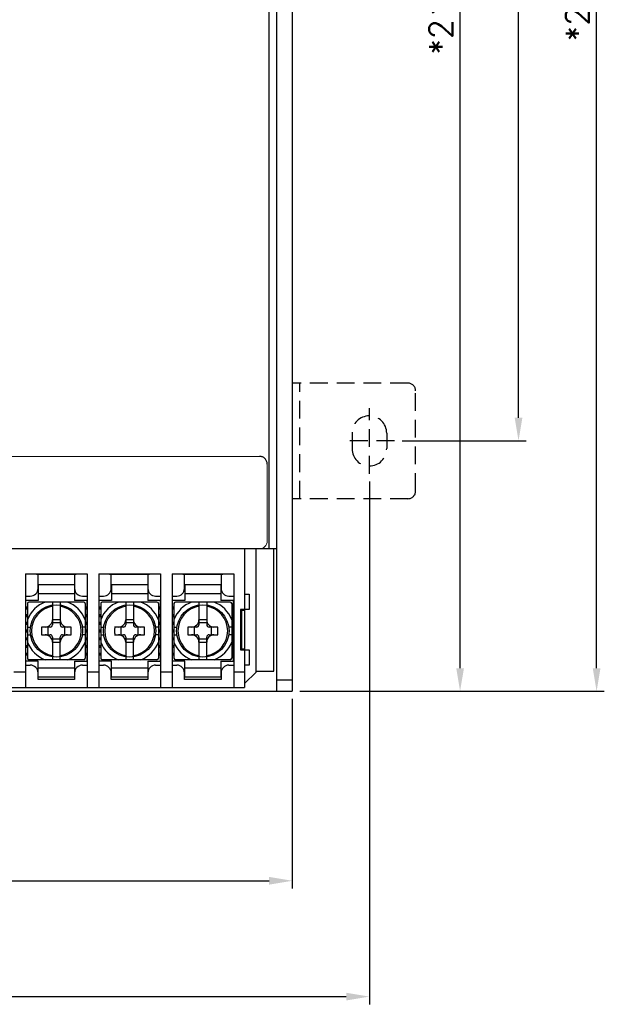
# Model space of a CAD drawing. Extents: x 369 to 888, y 1546 to 1801.
# Tile 2 of 18: x 476 to 551, y 1546 to 1674. Entities that reach past the tile are written whole.
import ezdxf

# ---------------------------------------------------------------- set-up
doc = ezdxf.new("R2010")
doc.units = 0
doc.header["$LTSCALE"] = 23.1
doc.header["$MEASUREMENT"] = 0
doc.linetypes.add('HIDDEN', pattern=[0.375, 0.25, -0.125])
doc.layers.get('0').update_dxf_attribs({"linetype": 'CONTINUOUS'})
doc.layers.get('Defpoints').update_dxf_attribs({"linetype": 'CONTINUOUS'})
for name, color, linetype in [('00_COMPONENTS', 7, 'CONTINUOUS'), ('DIM', 2, 'CONTINUOUS'), ('H', 6, 'HIDDEN')]:
    doc.layers.add(name, color=color, linetype=linetype)
doc.layers.add('Dimension', color=2, linetype='CONTINUOUS', lineweight=9)
doc.styles.add('SIMPLEX', font='SIMPLEX.shx')
doc.dimstyles.new('STANDARD$0', dxfattribs={"dimtxt": 3, "dimasz": 3, "dimexe": 1, "dimexo": 1, "dimgap": 1, "dimtad": 1, "dimdec": 1, "dimzin": 0, "dimdsep": 46, "dimtxsty": 'STANDARD', "dimcen": -0.5, "dimclrd": 2, "dimclre": 2, "dimclrt": 2, "dimadec": 0, "dimazin": 0, "dimtfac": 1, "dimtdec": 1, "dimtmove": 0, "dimatfit": 3, "dimfxl": 1, "dimtolj": 1, "dimtzin": 0, "dimarcsym": 0})

# ---------------------------------------------------------------- blocks, each defined once
blk = doc.blocks.new('*D47')
at = {"layer": 'Defpoints', "color": 0}
for p in [(395.99, 1586.32), (510.99, 1586.32), (510.99, 1561.72)]:
    blk.add_point(p, dxfattribs=at)
at = {"layer": 'DIM', "lineweight": -2}
for p, q in [((395.99, 1585.32), (395.99, 1560.72)), ((510.99, 1585.32), (510.99, 1560.72)), ((398.99, 1561.72), (507.99, 1561.72))]:
    blk.add_line(p, q, dxfattribs=at)
at = {"layer": 'DIM'}
for points in [[(398.99, 1562.22), (398.99, 1561.22), (395.99, 1561.72)], [(507.99, 1562.22), (507.99, 1561.22), (510.99, 1561.72)]]:
    blk.add_solid(points, dxfattribs=at)
at = {"layer": 'DIM', "insert": (457.06, 1564.22), "char_height": 3, "attachment_point": 5, "style": 'SIMPLEX'}
blk.add_mtext('\\A1;*115.0±0.5', dxfattribs=at)
blk = doc.blocks.new('*D51')
at = {"layer": 'Defpoints', "color": 0}
for p in [(510.99, 1801.32), (532.76, 1801.32), (510.99, 1586.32)]:
    blk.add_point(p, dxfattribs=at)
at = {"layer": 'DIM', "lineweight": -2}
for p, q in [((511.99, 1801.32), (533.76, 1801.32)), ((532.76, 1589.32), (532.76, 1798.32)), ((511.99, 1586.32), (533.76, 1586.32))]:
    blk.add_line(p, q, dxfattribs=at)
at = {"layer": 'DIM'}
for points in [[(532.26, 1798.32), (533.26, 1798.32), (532.76, 1801.32)], [(532.26, 1589.32), (533.26, 1589.32), (532.76, 1586.32)]]:
    blk.add_solid(points, dxfattribs=at)
at = {"layer": 'DIM', "insert": (530.26, 1680.38), "char_height": 3, "attachment_point": 5, "rotation": 90, "style": 'SIMPLEX'}
blk.add_mtext('\\A1;*215.0±0.5', dxfattribs=at)
blk = doc.blocks.new('*D68')
at = {"layer": 'Defpoints', "color": 0}
for p in [(510.99, 1801.32), (550.47, 1801.32), (510.99, 1586.32)]:
    blk.add_point(p, dxfattribs=at)
at = {"layer": 'DIM', "lineweight": -2}
for p, q in [((511.99, 1801.32), (551.47, 1801.32)), ((550.47, 1589.32), (550.47, 1798.32)), ((511.99, 1586.32), (551.47, 1586.32))]:
    blk.add_line(p, q, dxfattribs=at)
at = {"layer": 'DIM'}
for points in [[(549.97, 1798.32), (550.97, 1798.32), (550.47, 1801.32)], [(549.97, 1589.32), (550.97, 1589.32), (550.47, 1586.32)]]:
    blk.add_solid(points, dxfattribs=at)
at = {"layer": 'DIM', "insert": (547.97, 1682.11), "char_height": 3, "attachment_point": 5, "rotation": 90, "style": 'SIMPLEX'}
blk.add_mtext('\\A1;*215.0±0.5', dxfattribs=at)
blk = doc.blocks.new('*D69')
at = {"layer": 'Defpoints', "color": 0}
for p in [(385.99, 1614.57), (520.99, 1614.57), (520.99, 1546.68)]:
    blk.add_point(p, dxfattribs=at)
at = {"layer": 'Dimension', "lineweight": -2}
for p, q in [((385.99, 1613.57), (385.99, 1545.68)), ((520.99, 1613.57), (520.99, 1545.68)), ((388.99, 1546.68), (517.99, 1546.68))]:
    blk.add_line(p, q, dxfattribs=at)
at = {"layer": 'Dimension'}
for points in [[(388.99, 1547.18), (388.99, 1546.18), (385.99, 1546.68)], [(517.99, 1547.18), (517.99, 1546.18), (520.99, 1546.68)]]:
    blk.add_solid(points, dxfattribs=at)
at = {"layer": 'Dimension', "insert": (453.64, 1549.18), "char_height": 3, "attachment_point": 5, "style": 'SIMPLEX'}
blk.add_mtext('\\A1;135.0', dxfattribs=at)
blk = doc.blocks.new('*D70')
at = {"layer": 'Defpoints', "color": 0}
for p in [(524.24, 1768.82), (540.34, 1768.82), (524.24, 1618.82)]:
    blk.add_point(p, dxfattribs=at)
at = {"layer": 'Dimension', "lineweight": -2}
for p, q in [((525.24, 1768.82), (541.34, 1768.82)), ((540.34, 1621.82), (540.34, 1765.82)), ((525.24, 1618.82), (541.34, 1618.82))]:
    blk.add_line(p, q, dxfattribs=at)
at = {"layer": 'Dimension'}
for points in [[(539.84, 1765.82), (540.84, 1765.82), (540.34, 1768.82)], [(539.84, 1621.82), (540.84, 1621.82), (540.34, 1618.82)]]:
    blk.add_solid(points, dxfattribs=at)
at = {"layer": 'Dimension', "insert": (537.84, 1680.34), "char_height": 3, "attachment_point": 5, "rotation": 90, "style": 'SIMPLEX'}
blk.add_mtext('\\A1;150.0', dxfattribs=at)

msp = doc.modelspace()

# ---------------------------------------------------------------- linework, layer by layer
at = {"color": 2, "linetype": 'Continuous'}
for p, q in [((508.99, 1586.32), (508.99, 1801.32)), ((510.99, 1801.32), (510.99, 1586.32)), ((507.99, 1604.82), (507.99, 1793.12)), ((508.99, 1604.82), (398.19, 1604.82)), ((508.99, 1587.82), (510.99, 1587.82)), ((397.99, 1586.32), (508.99, 1586.32)), ((508.99, 1586.32), (510.99, 1586.32))]:
    msp.add_line(p, q, dxfattribs=at)
at = {"layer": '00_COMPONENTS', "color": 2, "linetype": 'Continuous'}
for p, q in [((504.79, 1604.82), (504.79, 1586.82)), ((506.29, 1588.82), (506.29, 1604.82)), ((508.59, 1588.92), (508.59, 1604.82)), ((476.39, 1601.57), (484.39, 1601.57)), ((476.39, 1601.57), (476.39, 1586.82)), ((477.8, 1601.57), (477.8, 1601.52)), ((477.8, 1601.52), (482.97, 1601.52)), ((478.01, 1599.67), (478.01, 1601.52)), ((482.76, 1601.52), (482.76, 1599.67)), ((482.97, 1601.52), (482.97, 1601.57)), ((484.39, 1601.57), (484.39, 1586.82)), ((485.89, 1601.57), (493.89, 1601.57)), ((485.89, 1601.57), (485.89, 1586.82)), ((487.3, 1601.57), (487.3, 1601.52)), ((487.3, 1601.52), (492.47, 1601.52)), ((487.51, 1599.67), (487.51, 1601.52)), ((492.26, 1601.52), (492.26, 1599.67)), ((492.47, 1601.52), (492.47, 1601.57)), ((493.89, 1601.57), (493.89, 1586.82)), ((495.39, 1601.57), (503.39, 1601.57)), ((495.39, 1601.57), (495.39, 1586.82)), ((496.8, 1601.57), (496.8, 1601.52)), ((496.8, 1601.52), (501.97, 1601.52)), ((497.01, 1599.67), (497.01, 1601.52)), ((501.76, 1601.52), (501.76, 1599.67)), ((501.97, 1601.52), (501.97, 1601.57)), ((503.39, 1601.57), (503.39, 1586.82)), ((482.74, 1600.14), (478.04, 1600.14)), ((478.04, 1600.14), (478.04, 1598.11)), ((482.74, 1600.14), (482.74, 1598.11)), ((492.24, 1600.14), (487.54, 1600.14)), ((487.54, 1600.14), (487.54, 1598.11)), ((492.24, 1600.14), (492.24, 1598.11)), ((501.74, 1600.14), (497.04, 1600.14)), ((497.04, 1600.14), (497.04, 1598.11)), ((501.74, 1600.14), (501.74, 1598.11)), ((476.39, 1598.67), (477.01, 1598.67)), ((478.04, 1598.11), (476.44, 1598.11)), ((476.44, 1590.21), (476.44, 1598.11)), ((483.94, 1597.91), (476.84, 1597.91)), ((478.04, 1599.01), (482.74, 1599.01)), ((479.89, 1597.91), (479.89, 1594.96)), ((480.89, 1597.91), (480.89, 1594.96)), ((484.34, 1598.11), (482.74, 1598.11)), ((483.76, 1598.67), (484.39, 1598.67)), ((484.34, 1598.11), (484.34, 1590.21)), ((485.89, 1598.67), (486.51, 1598.67)), ((487.54, 1598.11), (485.94, 1598.11)), ((485.94, 1590.21), (485.94, 1598.11)), ((493.44, 1597.91), (486.34, 1597.91)), ((487.54, 1599.01), (492.24, 1599.01)), ((489.39, 1597.91), (489.39, 1594.96)), ((490.39, 1597.91), (490.39, 1594.96)), ((493.84, 1598.11), (492.24, 1598.11)), ((493.26, 1598.67), (493.89, 1598.67)), ((493.84, 1598.11), (493.84, 1590.21)), ((495.39, 1598.67), (496.01, 1598.67)), ((497.04, 1598.11), (495.44, 1598.11)), ((495.44, 1590.21), (495.44, 1598.11)), ((502.94, 1597.91), (495.84, 1597.91)), ((497.04, 1599.01), (501.74, 1599.01)), ((498.89, 1597.91), (498.89, 1594.96)), ((499.89, 1597.91), (499.89, 1594.96)), ((503.34, 1598.11), (501.74, 1598.11)), ((502.76, 1598.67), (503.39, 1598.67)), ((503.34, 1598.11), (503.34, 1590.21)), ((504.79, 1598.92), (505.39, 1598.92)), ((505.39, 1598.92), (505.39, 1596.92)), ((476.44, 1597.28), (476.64, 1597.28)), ((476.44, 1597.16), (476.64, 1597.16)), ((476.44, 1597.03), (476.64, 1597.03)), ((476.64, 1597.71), (476.64, 1590.61)), ((484.14, 1597.71), (484.14, 1590.61)), ((484.14, 1597.28), (484.34, 1597.28)), ((484.14, 1597.16), (484.34, 1597.16)), ((484.14, 1597.03), (484.34, 1597.03)), ((485.94, 1597.28), (486.14, 1597.28)), ((485.94, 1597.16), (486.14, 1597.16)), ((485.94, 1597.03), (486.14, 1597.03)), ((486.14, 1597.71), (486.14, 1590.61)), ((493.64, 1597.71), (493.64, 1590.61)), ((493.64, 1597.28), (493.84, 1597.28)), ((493.64, 1597.16), (493.84, 1597.16)), ((493.64, 1597.03), (493.84, 1597.03)), ((495.44, 1597.28), (495.64, 1597.28)), ((495.44, 1597.16), (495.64, 1597.16)), ((495.44, 1597.03), (495.64, 1597.03)), ((495.64, 1597.71), (495.64, 1590.61)), ((503.14, 1597.71), (503.14, 1590.61)), ((503.14, 1597.28), (503.34, 1597.28)), ((503.14, 1597.16), (503.34, 1597.16)), ((503.14, 1597.03), (503.34, 1597.03)), ((505.39, 1596.92), (504.29, 1596.92)), ((504.29, 1596.92), (504.29, 1591.72)), ((504.79, 1596.82), (504.39, 1596.82)), ((504.39, 1596.82), (504.39, 1591.82)), ((476.44, 1596.28), (476.64, 1596.28)), ((476.44, 1596.16), (476.64, 1596.16)), ((476.44, 1596.03), (476.64, 1596.03)), ((476.44, 1595.28), (476.64, 1595.28)), ((479.89, 1595.65), (480.89, 1595.65)), ((479.89, 1595.23), (480.89, 1595.23)), ((484.14, 1596.28), (484.34, 1596.28)), ((484.14, 1596.16), (484.34, 1596.16)), ((484.14, 1596.03), (484.34, 1596.03)), ((484.14, 1595.28), (484.34, 1595.28)), ((485.94, 1596.28), (486.14, 1596.28)), ((485.94, 1596.16), (486.14, 1596.16)), ((485.94, 1596.03), (486.14, 1596.03)), ((485.94, 1595.28), (486.14, 1595.28)), ((489.39, 1595.65), (490.39, 1595.65)), ((489.39, 1595.23), (490.39, 1595.23)), ((493.64, 1596.28), (493.84, 1596.28)), ((493.64, 1596.16), (493.84, 1596.16)), ((493.64, 1596.03), (493.84, 1596.03)), ((493.64, 1595.28), (493.84, 1595.28)), ((495.44, 1596.28), (495.64, 1596.28)), ((495.44, 1596.16), (495.64, 1596.16)), ((495.44, 1596.03), (495.64, 1596.03)), ((495.44, 1595.28), (495.64, 1595.28)), ((498.89, 1595.65), (499.89, 1595.65)), ((498.89, 1595.23), (499.89, 1595.23)), ((503.14, 1596.28), (503.34, 1596.28)), ((503.14, 1596.16), (503.34, 1596.16)), ((503.14, 1596.03), (503.34, 1596.03)), ((503.14, 1595.28), (503.34, 1595.28)), ((476.44, 1595.16), (476.64, 1595.16)), ((476.44, 1595.03), (476.64, 1595.03)), ((476.44, 1594.28), (476.64, 1594.28)), ((476.44, 1594.16), (476.64, 1594.16)), ((476.44, 1594.03), (476.64, 1594.03)), ((476.64, 1594.66), (477.02, 1594.66)), ((479.59, 1594.66), (478.45, 1594.66)), ((479.31, 1593.66), (479.31, 1594.66)), ((482.32, 1594.66), (481.19, 1594.66)), ((481.46, 1594.66), (481.46, 1593.66)), ((484.14, 1594.66), (483.75, 1594.66)), ((484.14, 1595.16), (484.34, 1595.16)), ((484.14, 1595.03), (484.34, 1595.03)), ((484.14, 1594.28), (484.34, 1594.28)), ((484.14, 1594.16), (484.34, 1594.16)), ((484.14, 1594.03), (484.34, 1594.03)), ((485.94, 1595.16), (486.14, 1595.16)), ((485.94, 1595.03), (486.14, 1595.03)), ((485.94, 1594.28), (486.14, 1594.28)), ((485.94, 1594.16), (486.14, 1594.16)), ((485.94, 1594.03), (486.14, 1594.03)), ((486.14, 1594.66), (486.52, 1594.66)), ((489.09, 1594.66), (487.95, 1594.66)), ((488.81, 1593.66), (488.81, 1594.66)), ((491.82, 1594.66), (490.69, 1594.66)), ((490.96, 1594.66), (490.96, 1593.66)), ((493.64, 1594.66), (493.25, 1594.66)), ((493.64, 1595.16), (493.84, 1595.16)), ((493.64, 1595.03), (493.84, 1595.03)), ((493.64, 1594.28), (493.84, 1594.28)), ((493.64, 1594.16), (493.84, 1594.16)), ((493.64, 1594.03), (493.84, 1594.03)), ((495.44, 1595.16), (495.64, 1595.16)), ((495.44, 1595.03), (495.64, 1595.03)), ((495.44, 1594.28), (495.64, 1594.28)), ((495.44, 1594.16), (495.64, 1594.16)), ((495.44, 1594.03), (495.64, 1594.03)), ((495.64, 1594.66), (496.02, 1594.66)), ((498.59, 1594.66), (497.45, 1594.66)), ((498.31, 1593.66), (498.31, 1594.66)), ((501.32, 1594.66), (500.19, 1594.66)), ((500.46, 1594.66), (500.46, 1593.66)), ((503.14, 1594.66), (502.75, 1594.66)), ((503.14, 1595.16), (503.34, 1595.16)), ((503.14, 1595.03), (503.34, 1595.03)), ((503.14, 1594.28), (503.34, 1594.28)), ((503.14, 1594.16), (503.34, 1594.16)), ((503.14, 1594.03), (503.34, 1594.03)), ((476.44, 1593.28), (476.64, 1593.28)), ((476.44, 1593.16), (476.64, 1593.16)), ((476.44, 1593.03), (476.64, 1593.03)), ((476.64, 1593.66), (477.02, 1593.66)), ((478.45, 1593.66), (479.59, 1593.66)), ((479.89, 1593.36), (479.89, 1590.41)), ((480.89, 1593.08), (479.89, 1593.08)), ((480.89, 1592.67), (479.89, 1592.67)), ((480.89, 1590.41), (480.89, 1593.36)), ((481.19, 1593.66), (482.32, 1593.66)), ((484.14, 1593.66), (483.75, 1593.66)), ((484.14, 1593.28), (484.34, 1593.28)), ((484.14, 1593.16), (484.34, 1593.16)), ((484.14, 1593.03), (484.34, 1593.03)), ((485.94, 1593.28), (486.14, 1593.28)), ((485.94, 1593.16), (486.14, 1593.16)), ((485.94, 1593.03), (486.14, 1593.03)), ((486.14, 1593.66), (486.52, 1593.66)), ((487.95, 1593.66), (489.09, 1593.66)), ((489.39, 1593.36), (489.39, 1590.41)), ((490.39, 1593.08), (489.39, 1593.08)), ((490.39, 1592.67), (489.39, 1592.67)), ((490.39, 1590.41), (490.39, 1593.36)), ((490.69, 1593.66), (491.82, 1593.66)), ((493.64, 1593.66), (493.25, 1593.66)), ((493.64, 1593.28), (493.84, 1593.28)), ((493.64, 1593.16), (493.84, 1593.16)), ((493.64, 1593.03), (493.84, 1593.03)), ((495.44, 1593.28), (495.64, 1593.28)), ((495.44, 1593.16), (495.64, 1593.16)), ((495.44, 1593.03), (495.64, 1593.03)), ((495.64, 1593.66), (496.02, 1593.66)), ((497.45, 1593.66), (498.59, 1593.66)), ((498.89, 1593.36), (498.89, 1590.41)), ((499.89, 1593.08), (498.89, 1593.08)), ((499.89, 1592.67), (498.89, 1592.67)), ((499.89, 1590.41), (499.89, 1593.36)), ((500.19, 1593.66), (501.32, 1593.66)), ((503.14, 1593.66), (502.75, 1593.66)), ((503.14, 1593.28), (503.34, 1593.28)), ((503.14, 1593.16), (503.34, 1593.16)), ((503.14, 1593.03), (503.34, 1593.03)), ((476.44, 1592.28), (476.64, 1592.28)), ((476.44, 1592.16), (476.64, 1592.16)), ((476.44, 1592.03), (476.64, 1592.03)), ((484.14, 1592.28), (484.34, 1592.28)), ((484.14, 1592.16), (484.34, 1592.16)), ((484.14, 1592.03), (484.34, 1592.03)), ((485.94, 1592.28), (486.14, 1592.28)), ((485.94, 1592.16), (486.14, 1592.16)), ((485.94, 1592.03), (486.14, 1592.03)), ((493.64, 1592.28), (493.84, 1592.28)), ((493.64, 1592.16), (493.84, 1592.16)), ((493.64, 1592.03), (493.84, 1592.03)), ((495.44, 1592.28), (495.64, 1592.28)), ((495.44, 1592.16), (495.64, 1592.16)), ((495.44, 1592.03), (495.64, 1592.03)), ((503.14, 1592.28), (503.34, 1592.28)), ((503.14, 1592.16), (503.34, 1592.16)), ((503.14, 1592.03), (503.34, 1592.03)), ((504.29, 1591.72), (505.39, 1591.72)), ((504.39, 1591.82), (504.79, 1591.82)), ((505.39, 1591.72), (505.39, 1589.72)), ((476.44, 1591.28), (476.64, 1591.28)), ((476.44, 1591.16), (476.64, 1591.16)), ((476.44, 1591.03), (476.64, 1591.03)), ((478.04, 1590.21), (476.44, 1590.21)), ((483.94, 1590.41), (476.84, 1590.41)), ((478.04, 1588.18), (478.04, 1590.21)), ((482.74, 1590.21), (484.34, 1590.21)), ((482.74, 1590.21), (482.74, 1588.18)), ((484.14, 1591.28), (484.34, 1591.28)), ((484.14, 1591.16), (484.34, 1591.16)), ((484.14, 1591.03), (484.34, 1591.03)), ((485.94, 1591.28), (486.14, 1591.28)), ((485.94, 1591.16), (486.14, 1591.16)), ((485.94, 1591.03), (486.14, 1591.03)), ((487.54, 1590.21), (485.94, 1590.21)), ((493.44, 1590.41), (486.34, 1590.41)), ((487.54, 1588.18), (487.54, 1590.21)), ((492.24, 1590.21), (493.84, 1590.21)), ((492.24, 1590.21), (492.24, 1588.18)), ((493.64, 1591.28), (493.84, 1591.28)), ((493.64, 1591.16), (493.84, 1591.16)), ((493.64, 1591.03), (493.84, 1591.03)), ((495.44, 1591.28), (495.64, 1591.28)), ((495.44, 1591.16), (495.64, 1591.16)), ((495.44, 1591.03), (495.64, 1591.03)), ((497.04, 1590.21), (495.44, 1590.21)), ((502.94, 1590.41), (495.84, 1590.41)), ((497.04, 1588.18), (497.04, 1590.21)), ((501.74, 1590.21), (503.34, 1590.21)), ((501.74, 1590.21), (501.74, 1588.18)), ((503.14, 1591.28), (503.34, 1591.28)), ((503.14, 1591.16), (503.34, 1591.16)), ((503.14, 1591.03), (503.34, 1591.03)), ((476.39, 1588.82), (474.89, 1588.82)), ((476.39, 1589.72), (477.01, 1589.72)), ((482.74, 1589.31), (478.04, 1589.31)), ((483.76, 1589.72), (484.39, 1589.72)), ((485.89, 1588.82), (484.39, 1588.82)), ((485.89, 1589.72), (486.51, 1589.72)), ((492.24, 1589.31), (487.54, 1589.31)), ((493.26, 1589.72), (493.89, 1589.72)), ((495.39, 1588.82), (493.89, 1588.82)), ((495.39, 1589.72), (496.01, 1589.72)), ((501.74, 1589.31), (497.04, 1589.31)), ((502.76, 1589.72), (503.39, 1589.72)), ((504.79, 1588.82), (503.39, 1588.82)), ((505.39, 1589.72), (504.79, 1589.72)), ((504.79, 1587.32), (506.29, 1588.82)), ((506.29, 1588.92), (508.59, 1588.92)), ((478.01, 1587.87), (478.01, 1588.72)), ((482.76, 1587.87), (478.01, 1587.87)), ((478.04, 1588.18), (482.74, 1588.18)), ((482.76, 1588.72), (482.76, 1587.87)), ((487.51, 1587.87), (487.51, 1588.72)), ((492.26, 1587.87), (487.51, 1587.87)), ((487.54, 1588.18), (492.24, 1588.18)), ((492.26, 1588.72), (492.26, 1587.87)), ((497.01, 1587.87), (497.01, 1588.72)), ((501.76, 1587.87), (497.01, 1587.87)), ((497.04, 1588.18), (501.74, 1588.18)), ((501.76, 1588.72), (501.76, 1587.87)), ((402.69, 1586.82), (504.79, 1586.82))]:
    msp.add_line(p, q, dxfattribs=at)
for centre in [(480.39, 1594.16), (489.89, 1594.16), (499.39, 1594.16)]:
    msp.add_circle(centre, 3.4, dxfattribs=at)
for centre, radius, start, end in [((477.01, 1599.67), 1, 270, 0), ((483.76, 1599.67), 1, 180, 270), ((486.51, 1599.67), 1, 270, 0), ((493.26, 1599.67), 1, 180, 270), ((496.01, 1599.67), 1, 270, 0), ((502.76, 1599.67), 1, 180, 270), ((480.39, 1594.16), 4.02, 111.1356, 158.8644), ((476.84, 1597.71), 0.2, 90, 180), ((480.39, 1594.16), 4.02, 21.1356, 68.8644), ((483.94, 1597.71), 0.2, 0, 90), ((489.89, 1594.16), 4.02, 111.1356, 158.8644), ((486.34, 1597.71), 0.2, 90, 180), ((489.89, 1594.16), 4.02, 21.1356, 68.8644), ((493.44, 1597.71), 0.2, 0, 90), ((499.39, 1594.16), 4.02, 111.1356, 158.8644), ((495.84, 1597.71), 0.2, 90, 180), ((499.39, 1594.16), 4.02, 21.1356, 68.8644), ((502.94, 1597.71), 0.2, 0, 90), ((480.39, 1594.16), 3.23, 98.8994, 261.1006), ((480.39, 1594.16), 3.23, 278.8994, 81.1006), ((489.89, 1594.16), 3.23, 98.8994, 261.1006), ((489.89, 1594.16), 3.23, 278.8994, 81.1006), ((499.39, 1594.16), 3.23, 98.8994, 261.1006), ((499.39, 1594.16), 3.23, 278.8994, 81.1006), ((492.06, 1594.16), 13.61, 177.8968, 180.0015), ((492.06, 1594.16), 13.61, 179.9985, 182.1032), ((468.71, 1594.16), 13.62, 357.8958, 2.1042), ((501.56, 1594.16), 13.61, 177.8968, 180.0015), ((501.56, 1594.16), 13.61, 179.9985, 182.1032), ((478.21, 1594.16), 13.62, 357.8958, 2.1042), ((511.06, 1594.16), 13.61, 177.8968, 180.0015), ((511.06, 1594.16), 13.61, 179.9985, 182.1032), ((487.71, 1594.16), 13.62, 357.8958, 2.1042), ((480.39, 1594.16), 4.02, 201.1356, 248.8644), ((480.39, 1594.16), 4.02, 291.1356, 338.8644), ((489.89, 1594.16), 4.02, 201.1356, 248.8644), ((489.89, 1594.16), 4.02, 291.1356, 338.8644), ((499.39, 1594.16), 4.02, 201.1356, 248.8644), ((499.39, 1594.16), 4.02, 291.1356, 338.8644), ((476.84, 1590.61), 0.2, 180, 270), ((483.94, 1590.61), 0.2, 270, 0), ((486.34, 1590.61), 0.2, 180, 270), ((493.44, 1590.61), 0.2, 270, 0), ((495.84, 1590.61), 0.2, 180, 270), ((502.94, 1590.61), 0.2, 270, 0), ((477.01, 1588.72), 1, 0, 90), ((483.76, 1588.72), 1, 90, 180), ((486.51, 1588.72), 1, 0, 90), ((493.26, 1588.72), 1, 90, 180), ((496.01, 1588.72), 1, 0, 90), ((502.76, 1588.72), 1, 90, 180)]:
    msp.add_arc(centre, radius, start, end, dxfattribs=at)
for centre, major_axis, start_param, end_param in [((479.59, 1594.96), (0.3, 0), -1.570796, 0), ((481.19, 1594.96), (0, 0.3), -4.712389, -3.141593), ((489.09, 1594.96), (0.3, 0), -1.570796, 0), ((490.69, 1594.96), (0, 0.3), -4.712389, -3.141593), ((498.59, 1594.96), (0, 0.3), -3.141593, -1.570796), ((500.19, 1594.96), (0.3, 0), -3.141593, -1.570796), ((479.59, 1593.36), (0, 0.3), -1.570796, 0), ((481.19, 1593.36), (0, 0.3), 0, 1.570796), ((489.09, 1593.36), (0.3, 0), 0, 1.570796), ((490.69, 1593.36), (0, 0.3), 0, 1.570796), ((498.59, 1593.36), (0, 0.3), -1.570796, 0), ((500.19, 1593.36), (0.3, 0), 1.570796, 3.141593)]:
    msp.add_ellipse(centre, major_axis=major_axis, ratio=1, start_param=start_param, end_param=end_param, dxfattribs=at)
for points in [[(478.94, 1594.66), (479.18, 1594.66), (479.67, 1594.88), (479.89, 1595.37), (479.89, 1595.61)], [(480.89, 1595.61), (480.89, 1595.37), (481.11, 1594.88), (481.59, 1594.66), (481.83, 1594.66)], [(488.44, 1594.66), (488.68, 1594.66), (489.17, 1594.88), (489.39, 1595.37), (489.39, 1595.61)], [(490.39, 1595.61), (490.39, 1595.37), (490.61, 1594.88), (491.09, 1594.66), (491.33, 1594.66)], [(497.94, 1594.66), (498.18, 1594.66), (498.67, 1594.88), (498.89, 1595.37), (498.89, 1595.61)], [(499.89, 1595.61), (499.89, 1595.37), (500.11, 1594.88), (500.59, 1594.66), (500.83, 1594.66)], [(479.89, 1592.71), (479.89, 1592.95), (479.67, 1593.44), (479.18, 1593.66), (478.94, 1593.66)], [(481.83, 1593.66), (481.59, 1593.66), (481.11, 1593.44), (480.89, 1592.95), (480.89, 1592.71)], [(489.39, 1592.71), (489.39, 1592.95), (489.17, 1593.44), (488.68, 1593.66), (488.44, 1593.66)], [(491.33, 1593.66), (491.09, 1593.66), (490.61, 1593.44), (490.39, 1592.95), (490.39, 1592.71)], [(498.89, 1592.71), (498.89, 1592.95), (498.67, 1593.44), (498.18, 1593.66), (497.94, 1593.66)], [(500.83, 1593.66), (500.59, 1593.66), (500.11, 1593.44), (499.89, 1592.95), (499.89, 1592.71)]]:
    msp.add_open_spline(points, degree=3, knots=[0, 0, 0, 0, 0.499957, 1, 1, 1, 1], dxfattribs=at)
at = {"layer": 'Dimension', "color": 2}
for p, q in [((400.24, 1616.82), (506.74, 1616.82)), ((507.74, 1615.82), (507.74, 1605.82)), ((506.74, 1604.82), (400.24, 1604.82))]:
    msp.add_line(p, q, dxfattribs=at)
msp.add_arc((506.74, 1605.82), 1, 270, 0, dxfattribs=at)
at = {"layer": 'H', "color": 2, "ltscale": 0.4}
for p, q in [((525.99, 1626.32), (510.99, 1626.32)), ((511.99, 1611.32), (511.99, 1626.32)), ((526.99, 1612.32), (526.99, 1625.32)), ((520.99, 1614.57), (520.99, 1623.07)), ((518.74, 1619.82), (518.74, 1617.82)), ((523.24, 1619.82), (523.24, 1617.82)), ((524.24, 1618.82), (517.74, 1618.82)), ((525.99, 1611.32), (510.99, 1611.32))]:
    msp.add_line(p, q, dxfattribs=at)
for centre, radius, start, end in [((525.99, 1625.32), 1, 0, 90), ((520.99, 1619.82), 2.25, 0, 180), ((520.99, 1617.82), 2.25, 180, 0), ((506.74, 1615.82), 1, 0, 90), ((525.99, 1612.32), 1, 270, 0)]:
    msp.add_arc(centre, radius, start, end, dxfattribs=at)

# ---------------------------------------------------------------- dimensions: what is measured, and where the dimension line sits
at = {"layer": 'DIM', "color": 2}
dim = msp.add_linear_dim(base=(532.76, 1801.32), p1=(510.99, 1586.32), p2=(510.99, 1801.32), angle=90, text='*<>', dimstyle='STANDARD$0', override={"dimtxsty": 'SIMPLEX', "dimcen": -2, "dimclrd": 256, "dimclre": 256, "dimclrt": 256, "dimtol": 1, "dimtp": 0.5, "dimtm": 0.5}, dxfattribs=at)
dim.commit()
dim.dimension.update_dxf_attribs({"geometry": '*D51', "text_midpoint": (532.76, 1680.38), "dimtype": 160})
at = {"layer": 'DIM'}
dim = msp.add_linear_dim(base=(550.47, 1801.32), p1=(510.99, 1586.32), p2=(510.99, 1801.32), angle=90, text='*<>', dimstyle='STANDARD$0', override={"dimtxsty": 'SIMPLEX', "dimcen": -2, "dimclrd": 256, "dimclre": 256, "dimclrt": 256, "dimtol": 1, "dimtp": 0.5, "dimtm": 0.5}, dxfattribs=at)
dim.commit()
dim.dimension.update_dxf_attribs({"geometry": '*D68', "text_midpoint": (550.47, 1682.11), "dimtype": 160})
at = {"layer": 'DIM', "color": 2}
dim = msp.add_linear_dim(base=(510.99, 1561.72), p1=(395.99, 1586.32), p2=(510.99, 1586.32), text='*<>', dimstyle='STANDARD$0', override={"dimgap": 1, "dimtxsty": 'SIMPLEX', "dimcen": -2, "dimclrd": 256, "dimclre": 256, "dimclrt": 256, "dimtol": 1, "dimlim": 0, "dimtp": 0.5, "dimtm": 0.5}, dxfattribs=at)
dim.commit()
dim.dimension.update_dxf_attribs({"geometry": '*D47', "text_midpoint": (457.06, 1561.72), "dimtype": 160})
at = {"layer": 'Dimension'}
dim = msp.add_linear_dim(base=(540.34, 1768.82), p1=(524.24, 1618.82), p2=(524.24, 1768.82), angle=90, dimstyle='STANDARD$0', override={"dimtad": 3, "dimtxsty": 'SIMPLEX', "dimcen": -2, "dimclrd": 256, "dimclre": 256, "dimclrt": 256, "dimtdec": 0}, dxfattribs=at)
dim.commit()
dim.dimension.update_dxf_attribs({"geometry": '*D70', "text_midpoint": (540.34, 1680.34), "dimtype": 160})
dim = msp.add_linear_dim(base=(520.99, 1546.68), p1=(385.99, 1614.57), p2=(520.99, 1614.57), dimstyle='STANDARD$0', override={"dimtad": 3, "dimtxsty": 'SIMPLEX', "dimcen": -2, "dimclrd": 256, "dimclre": 256, "dimclrt": 256, "dimtdec": 0}, dxfattribs=at)
dim.commit()
dim.dimension.update_dxf_attribs({"geometry": '*D69', "text_midpoint": (453.64, 1546.68), "dimtype": 160})

doc.saveas('drawing.dxf')
